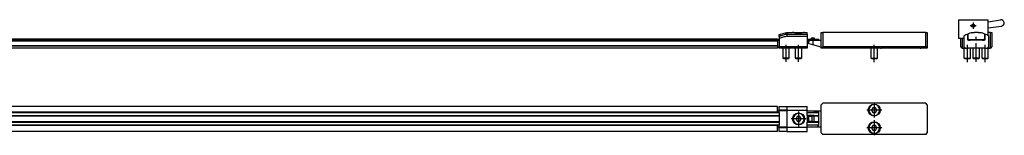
# Model space of a CAD drawing. Header units: millimetres. Extents: x -85 to 1903, y -72 to 348.
# Tile 9 of 9: x 1272 to 1903, y 176 to 251. Entities that reach past the tile are written whole.
import ezdxf

# ---------------------------------------------------------------- set-up
doc = ezdxf.new("R2010")
doc.units = ezdxf.units.MM
doc.linetypes.add('DOT_CENTER', pattern=[14, 12, -1, 0, -1])
doc.layers.add('1', color=7, linetype='Continuous')

# ---------------------------------------------------------------- blocks, each defined once
blk = doc.blocks.new('DIN7984_M4X8_TORNILLO__27', base_point=(1761.5, 225.55))
at = {"color": 7, "linetype": 'Continuous'}
for p, q in [((1761.5, 226.05), (1761.5, 232.4)), ((1765.5, 226.05), (1765.5, 232.4)), ((1761.5, 226.05), (1765.5, 226.05)), ((1762, 225.55), (1761.5, 226.05)), ((1765, 225.55), (1762, 225.55)), ((1765, 225.55), (1765.5, 226.05))]:
    blk.add_line(p, q, dxfattribs=at)
at = {"layer": '1', "color": 2, "linetype": 'DOT_CENTER'}
blk.add_line((1763.5, 223.55), (1763.5, 234.4), dxfattribs=at)
blk = doc.blocks.new('DIN7984_M4X14_TORNILLO__28', base_point=(1768.17, 225.55))
at = {"color": 7, "linetype": 'Continuous'}
for p, q in [((1768.4, 242.35), (1774.6, 242.35)), ((1769.5, 226.05), (1769.5, 232.4)), ((1773.5, 226.05), (1773.5, 232.4)), ((1769.5, 226.05), (1773.5, 226.05)), ((1770, 225.55), (1769.5, 226.05)), ((1773, 225.55), (1770, 225.55)), ((1773, 225.55), (1773.5, 226.05))]:
    blk.add_line(p, q, dxfattribs=at)
for centre, start, end in [((1768.4, 241.95), 90, 125.52718), ((1774.6, 241.95), 54.47024, 90)]:
    blk.add_arc(centre, 0.4, start, end, dxfattribs=at)
at = {"layer": '1', "color": 2, "linetype": 'DOT_CENTER'}
blk.add_line((1771.5, 223.55), (1771.5, 234.4), dxfattribs=at)
blk = doc.blocks.new('BRIDA_INFERIOR__29', base_point=(1759, 232.4))
at = {"color": 7, "linetype": 'Continuous'}
for p, q in [((1764, 241.36), (1777, 241.36)), ((1764, 241.36), (1764, 240.09)), ((1764, 240.09), (1777, 240.09)), ((1777, 241.36), (1777, 240.09)), ((1777, 240.09), (1777, 238.45)), ((1759, 239.9), (1759, 238.47)), ((1759, 238.47), (1759, 238.45)), ((1759, 238.45), (1759, 237.95)), ((1759, 237.95), (1759, 233.4)), ((1777, 238.45), (1777, 237.95)), ((1777, 237.95), (1777, 233.4)), ((1759, 233.4), (1777, 233.4)), ((1759, 232.4), (1759, 233.4)), ((1777, 232.4), (1759, 232.4)), ((1777, 233.4), (1777, 232.4))]:
    blk.add_line(p, q, dxfattribs=at)
blk.add_open_spline([(1764, 241.36), (1763.17, 241.11), (1761.5, 240.63), (1759.83, 240.15), (1759, 239.9)], degree=3, knots=[0, 0, 0, 0, 2.60317, 5.206339, 5.206339, 5.206339, 5.206339], dxfattribs=at)
blk.add_open_spline([(1764, 240.09), (1763.17, 239.82), (1761.5, 239.29), (1759.83, 238.75), (1759, 238.47)], degree=3, dxfattribs=at)
blk = doc.blocks.new('BRIDA_SUPERIOR__30', base_point=(1759, 237.95))
at = {"color": 7, "linetype": 'Continuous'}
for p, q in [((1759, 241.06), (1764, 242.4)), ((1759, 239.95), (1759, 241.06)), ((1764, 242.4), (1764, 241.39)), ((1764, 242.4), (1767.65, 242.4)), ((1764, 241.39), (1777, 241.39)), ((1775.35, 242.4), (1777, 242.4)), ((1777, 241.39), (1777, 242.4)), ((1777, 241.39), (1777, 241.36)), ((1777, 241.36), (1777, 240.09)), ((1777, 240.09), (1777, 238.45)), ((1759, 239.9), (1759, 239.95)), ((1759, 239.9), (1759, 238.47)), ((1759, 238.47), (1759, 238.45)), ((1759, 238.45), (1759, 237.95)), ((1777, 238.45), (1777, 237.95))]:
    blk.add_line(p, q, dxfattribs=at)
for points, knots in [([(1764, 241.39), (1763.17, 241.15), (1761.5, 240.67), (1759.83, 240.19), (1759, 239.95)], [0, 0, 0, 0, 2.602542, 5.205083, 5.205083, 5.205083, 5.205083]), ([(1775.35, 242.4), (1775.32, 242.39), (1775.27, 242.38), (1775.11, 242.34), (1774.91, 242.29), (1774.52, 242.21), (1773.97, 242.1), (1773.41, 242.02), (1772.94, 241.97), (1772.54, 241.93), (1772.05, 241.9), (1771.59, 241.9), (1771.16, 241.9), (1770.77, 241.91), (1770.28, 241.95), (1769.73, 242), (1769.19, 242.08), (1768.73, 242.16), (1768.37, 242.23), (1768.09, 242.29), (1767.89, 242.34), (1767.74, 242.38), (1767.68, 242.39), (1767.65, 242.4)], [0, 0, 0, 0, 0.077663, 0.184059, 0.468647, 0.712278, 1.389288, 2.124449, 2.415496, 2.818797, 3.316609, 3.891704, 4.194853, 4.597989, 5.089204, 5.657049, 6.244647, 6.724674, 7.072046, 7.326143, 7.600665, 7.693162, 7.78566, 7.78566, 7.78566, 7.78566])]:
    blk.add_open_spline(points, degree=3, knots=knots, dxfattribs=at)
blk = doc.blocks.new('SUBC_BRIDA_EXPOSED__31', base_point=(1759, 225.55))
for name, p in [('BRIDA_SUPERIOR__30', (1759, 237.95)), ('BRIDA_INFERIOR__29', (1759, 232.4)), ('DIN7984_M4X14_TORNILLO__28', (1768.17, 225.55)), ('DIN7984_M4X8_TORNILLO__27', (1761.5, 225.55))]:
    blk.add_blockref(name, p)
blk = doc.blocks.new('FLEJE_REGLA_EXPOSED_ABS_GUIADA_1__32', base_point=(658, 237.5))
at = {"color": 7, "linetype": 'Continuous'}
for p, q in [((658, 238), (659, 238)), ((658, 237.5), (659, 237.5)), ((1758, 238), (1759, 238)), ((1758, 237.5), (1759, 237.5)), ((1777, 238), (1779.15, 238)), ((1777, 237.5), (1783.5, 237.5)), ((1779.15, 238), (1781.5, 238)), ((1781.5, 238), (1783.5, 238)), ((1783.5, 238), (1784.5, 238)), ((1783.5, 237.5), (1783.5, 238)), ((1783.5, 237.5), (1784.5, 237.5)), ((1784.5, 237.5), (1784.5, 238))]:
    blk.add_line(p, q, dxfattribs=at)
blk = doc.blocks.new('PERFIL_ALTO_EXPOSED__38', base_point=(659, 232.4))
at = {"color": 7, "linetype": 'Continuous'}
for p, q in [((659, 238.4), (1758, 238.4)), ((659, 238), (659, 238.4)), ((659, 237.16), (659, 238)), ((659, 236.9), (659, 237.16)), ((1758, 237.16), (659, 237.16)), ((659, 233.9), (659, 236.9)), ((1758, 236.9), (659, 236.9)), ((659, 233.64), (659, 233.9)), ((1758, 233.9), (659, 233.9)), ((1758, 238.4), (1758, 238)), ((1758, 238), (1758, 237.16)), ((1758, 237.16), (1758, 236.9)), ((1758, 236.9), (1758, 233.9)), ((1758, 233.9), (1758, 233.64)), ((659, 232.4), (659, 233.64)), ((1758, 233.64), (659, 233.64)), ((1758, 232.4), (659, 232.4)), ((1758, 233.64), (1758, 232.4))]:
    blk.add_line(p, q, dxfattribs=at)
blk = doc.blocks.new('DIN_433_4_3_ARANDELA_INOX_1__39', base_point=(1849.5, 232.4))
at = {"color": 7, "linetype": 'Continuous'}
blk.add_line((1849.5, 232.4), (1850, 232.4), dxfattribs=at)
blk = doc.blocks.new('DIN_433_4_3_ARANDELA_INOX__40', base_point=(1824, 232.4))
at = {"color": 7, "linetype": 'Continuous'}
blk.add_line((1824, 232.4), (1824.5, 232.4), dxfattribs=at)
blk = doc.blocks.new('TIRANTE_TENSOR__41', base_point=(1778, 232.99))
at = {"color": 7, "linetype": 'Continuous'}
for p, q in [((1778.5, 237.35), (1778, 236.85)), ((1778, 235.13), (1778, 236.85)), ((1780.5, 234.46), (1778, 235.13)), ((1778.65, 237.5), (1778.5, 237.35)), ((1778.5, 237.35), (1780.5, 237.35)), ((1780, 238.85), (1779.15, 238)), ((1780, 238.85), (1781.5, 238.85)), ((1780.5, 237.35), (1781.5, 237.35)), ((1780.5, 237.35), (1780.5, 234.46)), ((1786, 232.99), (1780.5, 234.46)), ((1781.5, 238.85), (1781.5, 238)), ((1781.5, 237.5), (1781.5, 237.35)), ((1781.5, 237.35), (1786, 237.35)), ((1786, 237.35), (1786, 238.25))]:
    blk.add_line(p, q, dxfattribs=at)
blk = doc.blocks.new('DIN912_M4X45_TORNILLO__42', base_point=(1854, 233.3))
at = {"color": 7, "linetype": 'Continuous'}
for p, q in [((1854, 239.5), (1854, 236.5)), ((1854, 236.5), (1854, 234.95)), ((1854, 234.95), (1854, 233.3))]:
    blk.add_line(p, q, dxfattribs=at)
blk = doc.blocks.new('CARCASA_TENSOR__43', base_point=(1786, 232.4))
at = {"color": 7, "linetype": 'Continuous'}
for p, q in [((1786, 242.4), (1787, 242.4)), ((1786, 238.25), (1786, 242.4)), ((1787, 242.4), (1787, 233.4)), ((1853, 242.4), (1787, 242.4)), ((1853, 233.4), (1853, 242.4)), ((1853, 242.4), (1854, 242.4)), ((1854, 242.4), (1854, 239.5)), ((1786, 237.35), (1786, 238.25)), ((1786, 232.4), (1786, 237.35)), ((1854, 239.5), (1854, 236.5)), ((1854, 236.5), (1854, 234.95)), ((1854, 234.95), (1854, 233.3)), ((1787, 233.4), (1786, 232.4)), ((1824, 232.4), (1786, 232.4)), ((1787, 233.4), (1853, 233.4)), ((1824, 232.4), (1824.5, 232.4)), ((1849.5, 232.4), (1824.5, 232.4)), ((1849.5, 232.4), (1850, 232.4)), ((1854, 232.4), (1850, 232.4)), ((1853, 233.4), (1854, 232.4)), ((1854, 233.3), (1854, 232.4))]:
    blk.add_line(p, q, dxfattribs=at)
blk = doc.blocks.new('DIN7984_M4X14_TORNILLO_1_1__44', base_point=(1818, 225.4))
at = {"color": 7, "linetype": 'Continuous'}
for p, q in [((1818, 225.9), (1818, 232.4)), ((1822, 225.9), (1822, 232.4)), ((1818, 225.9), (1822, 225.9)), ((1818.5, 225.4), (1818, 225.9)), ((1821.5, 225.4), (1818.5, 225.4)), ((1821.5, 225.4), (1822, 225.9))]:
    blk.add_line(p, q, dxfattribs=at)
at = {"layer": '1', "color": 2, "linetype": 'DOT_CENTER'}
blk.add_line((1820, 223.4), (1820, 234.4), dxfattribs=at)
blk = doc.blocks.new('SUBCONJUNTO_TENSOR_REGLA_EXPOSED_TENSADA__45', base_point=(1778, 225.4))
for name, p in [('CARCASA_TENSOR__43', (1786, 232.4)), ('TIRANTE_TENSOR__41', (1778, 232.99)), ('DIN7984_M4X14_TORNILLO_1_1__44', (1818, 225.4)), ('DIN912_M4X45_TORNILLO__42', (1854, 233.3)), ('DIN_433_4_3_ARANDELA_INOX__40', (1824, 232.4)), ('DIN_433_4_3_ARANDELA_INOX_1__39', (1849.5, 232.4))]:
    blk.add_blockref(name, p)
blk = doc.blocks.new('EXT_EXTA-1040__47', base_point=(640, 225.4))
for name, p in [('SUBC_BRIDA_EXPOSED__31', (1759, 225.55)), ('SUBCONJUNTO_TENSOR_REGLA_EXPOSED_TENSADA__45', (1778, 225.4)), ('FLEJE_REGLA_EXPOSED_ABS_GUIADA_1__32', (658, 237.5)), ('PERFIL_ALTO_EXPOSED__38', (659, 232.4))]:
    blk.add_blockref(name, p)
blk = doc.blocks.new('Alzado3', base_point=(797, 238))
blk.add_blockref('EXT_EXTA-1040__47', (640, 225.4))
blk = doc.blocks.new('FLEJE_REGLA_EXPOSED_ABS_GUIADA_1__48', base_point=(1880.5, 237.5))
at = {"color": 7, "linetype": 'Continuous'}
for p, q in [((1880.5, 237.5), (1880.5, 238)), ((1880.5, 238), (1880.55, 238)), ((1880.5, 237.5), (1881.5, 237.5)), ((1881.5, 237.5), (1881.5, 237.95)), ((1889.5, 237.5), (1881.5, 237.5)), ((1889.5, 237.95), (1889.5, 237.5)), ((1889.5, 237.5), (1890.5, 237.5)), ((1890.45, 238), (1890.5, 238)), ((1890.5, 238), (1890.5, 237.5))]:
    blk.add_line(p, q, dxfattribs=at)
blk = doc.blocks.new('CABEZA_REGLA_EXPOSED__49', base_point=(1874, 238.6))
at = {"color": 7, "linetype": 'Continuous'}
for p, q in [((1874, 250.6), (1874, 238.6)), ((1874, 250.6), (1893, 250.6)), ((1893, 240.39), (1893, 250.6)), ((1893, 249.32), (1901.04, 250.5)), ((1893, 245.27), (1901.62, 246.54)), ((1877.5, 238.6), (1874, 238.6)), ((1880, 238.6), (1880.1, 238.6)), ((1890.9, 238.6), (1891, 238.6))]:
    blk.add_line(p, q, dxfattribs=at)
for radius in [1, 0.8]:
    blk.add_circle((1883.5, 246.7), radius, dxfattribs=at)
blk.add_arc((1901.33, 248.52), 2, 278.35426, 98.35426, dxfattribs=at)
at = {"layer": '1', "color": 2, "linetype": 'DOT_CENTER'}
for p, q in [((1885.5, 246.7), (1881.5, 246.7)), ((1883.5, 248.7), (1883.5, 244.7))]:
    blk.add_line(p, q, dxfattribs=at)
blk = doc.blocks.new('DIN7984_M4X14_TORNILLO_1__50', base_point=(1877.8, 225.4))
at = {"color": 7, "linetype": 'Continuous'}
for p, q in [((1877.8, 225.9), (1877.8, 232.4)), ((1881.8, 225.9), (1881.8, 232.4)), ((1877.8, 225.9), (1881.8, 225.9)), ((1878.3, 225.4), (1877.8, 225.9)), ((1881.3, 225.4), (1878.3, 225.4)), ((1881.3, 225.4), (1881.8, 225.9))]:
    blk.add_line(p, q, dxfattribs=at)
at = {"layer": '1', "color": 2, "linetype": 'DOT_CENTER'}
blk.add_line((1879.8, 223.4), (1879.8, 234.4), dxfattribs=at)
blk = doc.blocks.new('CARCASA_TENSOR__51', base_point=(1875.5, 232.4))
at = {"color": 7, "linetype": 'Continuous'}
for p, q in [((1894.5, 242.4), (1893, 242.4)), ((1894.5, 232.4), (1894.5, 242.4)), ((1894.5, 242.4), (1895.5, 242.4)), ((1895.5, 242.4), (1895.5, 233.4)), ((1875.5, 233.4), (1875.5, 238.6)), ((1876.5, 238.6), (1876.5, 232.4)), ((1876.5, 232.4), (1875.5, 233.4)), ((1876.5, 232.4), (1878, 232.4)), ((1878, 232.4), (1878.5, 232.4)), ((1878.5, 232.4), (1880.25, 232.4)), ((1882.25, 232.4), (1880.25, 232.4)), ((1885.5, 232.4), (1882.25, 232.4)), ((1888.75, 232.4), (1885.5, 232.4)), ((1890.75, 232.4), (1888.75, 232.4)), ((1890.75, 232.4), (1892.5, 232.4)), ((1892.5, 232.4), (1893, 232.4)), ((1893, 232.4), (1894.5, 232.4)), ((1895.5, 233.4), (1894.5, 232.4))]:
    blk.add_line(p, q, dxfattribs=at)
blk = doc.blocks.new('DIN7984_M4X14_TORNILLO_1_1__52', base_point=(1889.2, 225.4))
at = {"color": 7, "linetype": 'Continuous'}
for p, q in [((1889.2, 225.9), (1889.2, 232.4)), ((1893.2, 225.9), (1893.2, 232.4)), ((1889.7, 225.4), (1889.2, 225.9)), ((1889.2, 225.9), (1893.2, 225.9)), ((1892.7, 225.4), (1889.7, 225.4)), ((1892.7, 225.4), (1893.2, 225.9))]:
    blk.add_line(p, q, dxfattribs=at)
at = {"layer": '1', "color": 2, "linetype": 'DOT_CENTER'}
blk.add_line((1891.2, 223.4), (1891.2, 234.4), dxfattribs=at)
blk = doc.blocks.new('TIRANTE_TENSOR__53', base_point=(1880.4, 237.45))
at = {"color": 7, "linetype": 'Continuous'}
for p, q in [((1880.4, 237.85), (1880.4, 237.45)), ((1890.6, 237.45), (1890.6, 237.85))]:
    blk.add_line(p, q, dxfattribs=at)
blk = doc.blocks.new('SUBCONJUNTO_TENSOR_REGLA_EXPOSED_TENSADA__54', base_point=(1875.5, 225.4))
for name, p in [('CARCASA_TENSOR__51', (1875.5, 232.4)), ('DIN7984_M4X14_TORNILLO_1__50', (1877.8, 225.4)), ('TIRANTE_TENSOR__53', (1880.4, 237.45)), ('DIN7984_M4X14_TORNILLO_1_1__52', (1889.2, 225.4))]:
    blk.add_blockref(name, p)
blk = doc.blocks.new('PERFIL_ALTO_EXPOSED__55', base_point=(1877.5, 232.4))
at = {"color": 7, "linetype": 'Continuous'}
for p, q in [((1877.5, 237.9), (1877.5, 237.16)), ((1880.15, 238.4), (1880.05, 238.4)), ((1880.4, 237.85), (1880.4, 237.45)), ((1882.2, 237.45), (1881.9, 237.45)), ((1889.1, 237.45), (1888.8, 237.45)), ((1890.6, 237.45), (1890.6, 237.85)), ((1890.95, 238.4), (1890.85, 238.4)), ((1893.5, 237.16), (1893.5, 237.9)), ((1877.5, 233.64), (1877.5, 233.4)), ((1877.5, 233.4), (1877.5, 232.9)), ((1878, 232.4), (1878.5, 232.4)), ((1878.5, 232.4), (1880.25, 232.4)), ((1882.25, 232.4), (1880.25, 232.4)), ((1885.5, 232.4), (1882.25, 232.4)), ((1888.75, 232.4), (1885.5, 232.4)), ((1890.75, 232.4), (1888.75, 232.4)), ((1890.75, 232.4), (1892.5, 232.4)), ((1892.5, 232.4), (1893, 232.4)), ((1893.5, 233.4), (1893.5, 233.64)), ((1893.5, 232.9), (1893.5, 233.4))]:
    blk.add_line(p, q, dxfattribs=at)
for centre, radius, start, end in [((1880.05, 238.15), 0.25, 90, 100.71461), ((1880.55, 237.85), 0.15, 109.47122, 180), ((1890.45, 237.85), 0.15, 0, 70.52878), ((1890.95, 238.15), 0.25, 79.28539, 90), ((1878, 232.9), 0.5, 180, 270), ((1893, 232.9), 0.5, 270, 0)]:
    blk.add_arc(centre, radius, start, end, dxfattribs=at)
blk = doc.blocks.new('DIN7984_M4X14_TORNILLO__56', base_point=(1882, 225.55))
at = {"color": 7, "linetype": 'Continuous'}
for p, q in [((1882.4, 242.35), (1884.28, 242.35)), ((1886.72, 242.35), (1888.6, 242.35)), ((1883.5, 237.45), (1883.5, 237.5)), ((1887.5, 237.45), (1887.5, 237.5)), ((1883.5, 226.05), (1883.5, 232.4)), ((1887.5, 226.05), (1887.5, 232.4)), ((1883.5, 226.05), (1885.5, 226.05)), ((1884, 225.55), (1883.5, 226.05)), ((1885.5, 225.55), (1884, 225.55)), ((1885.5, 226.05), (1887.5, 226.05)), ((1887, 225.55), (1885.5, 225.55)), ((1887, 225.55), (1887.5, 226.05))]:
    blk.add_line(p, q, dxfattribs=at)
for centre, start, end in [((1882.4, 241.95), 90, 174.78617), ((1888.6, 241.95), 5.21383, 90)]:
    blk.add_arc(centre, 0.4, start, end, dxfattribs=at)
at = {"layer": '1', "color": 2, "linetype": 'DOT_CENTER'}
blk.add_line((1885.5, 223.55), (1885.5, 239.5), dxfattribs=at)
blk = doc.blocks.new('DIN7984_M4X8_TORNILLO__57', base_point=(1883.5, 225.55))
at = {"color": 7, "linetype": 'Continuous'}
for p, q in [((1883.5, 226.05), (1883.5, 232.4)), ((1887.5, 226.05), (1887.5, 232.4)), ((1883.5, 226.05), (1885.5, 226.05)), ((1884, 225.55), (1883.5, 226.05)), ((1885.5, 225.55), (1884, 225.55)), ((1885.5, 226.05), (1887.5, 226.05)), ((1887, 225.55), (1885.5, 225.55)), ((1887, 225.55), (1887.5, 226.05))]:
    blk.add_line(p, q, dxfattribs=at)
blk = doc.blocks.new('BRIDA_SUPERIOR__58', base_point=(1880.1, 237.95))
at = {"color": 7, "linetype": 'Continuous'}
for p, q in [((1880.1, 241.39), (1880.1, 239.95)), ((1890.9, 239.95), (1890.9, 241.39)), ((1880.1, 239.95), (1880.1, 238.45)), ((1880.1, 238.45), (1880.55, 238)), ((1880.55, 238), (1880.6, 237.95)), ((1880.6, 237.95), (1887.5, 237.95)), ((1887.5, 237.95), (1890.4, 237.95)), ((1890.4, 237.95), (1890.45, 238)), ((1890.45, 238), (1890.9, 238.45)), ((1890.9, 238.45), (1890.9, 239.95))]:
    blk.add_line(p, q, dxfattribs=at)
blk.add_arc((1885.5, 227.4), 15, 68.8998, 111.1002, dxfattribs=at)
blk = doc.blocks.new('BRIDA_INFERIOR__59', base_point=(1877.5, 232.4))
at = {"color": 7, "linetype": 'Continuous'}
for p, q in [((1877.5, 240.09), (1877.5, 238.47)), ((1880, 239.9), (1880, 241.36)), ((1891, 241.36), (1891, 240.35)), ((1891, 240.35), (1891, 239.9)), ((1893.5, 238.47), (1893.5, 240.09)), ((1877.5, 238.47), (1877.5, 237.9)), ((1877.5, 237.9), (1877.5, 237.16)), ((1877.5, 237.16), (1877.5, 233.64)), ((1880, 237.45), (1880, 239.9)), ((1881.9, 237.45), (1880, 237.45)), ((1882.2, 237.45), (1881.9, 237.45)), ((1883.5, 237.45), (1882.2, 237.45)), ((1887.5, 237.45), (1883.5, 237.45)), ((1888.8, 237.45), (1887.5, 237.45)), ((1889.1, 237.45), (1888.8, 237.45)), ((1891, 237.45), (1889.1, 237.45)), ((1891, 239.9), (1891, 237.45)), ((1893.5, 237.9), (1893.5, 238.47)), ((1893.5, 237.16), (1893.5, 237.9)), ((1893.5, 233.64), (1893.5, 237.16)), ((1877.5, 233.64), (1877.5, 233.4)), ((1877.5, 233.4), (1878.5, 232.4)), ((1878.5, 232.4), (1880.25, 232.4)), ((1882.25, 232.4), (1880.25, 232.4)), ((1885.5, 232.4), (1882.25, 232.4)), ((1888.75, 232.4), (1885.5, 232.4)), ((1890.75, 232.4), (1888.75, 232.4)), ((1890.75, 232.4), (1892.5, 232.4)), ((1892.5, 232.4), (1893.5, 233.4)), ((1893.5, 233.4), (1893.5, 233.64))]:
    blk.add_line(p, q, dxfattribs=at)
for start, end in [(111.51019, 122.23095), (57.76905, 68.48981)]:
    blk.add_arc((1885.5, 227.4), 15, start, end, dxfattribs=at)
blk = doc.blocks.new('SUBC_BRIDA_EXPOSED__60', base_point=(1877.5, 225.55))
for name, p in [('BRIDA_INFERIOR__59', (1877.5, 232.4)), ('BRIDA_SUPERIOR__58', (1880.1, 237.95)), ('DIN7984_M4X14_TORNILLO__56', (1882, 225.55)), ('DIN7984_M4X8_TORNILLO__57', (1883.5, 225.55))]:
    blk.add_blockref(name, p)
blk = doc.blocks.new('DIN7984_M4X8_TORNILLO__61', base_point=(1883.5, 225.55))
at = {"color": 7, "linetype": 'Continuous'}
for p, q in [((1883.5, 226.05), (1883.5, 232.4)), ((1887.5, 226.05), (1887.5, 232.4)), ((1883.5, 226.05), (1885.5, 226.05)), ((1884, 225.55), (1883.5, 226.05)), ((1885.5, 225.55), (1884, 225.55)), ((1885.5, 226.05), (1887.5, 226.05)), ((1887, 225.55), (1885.5, 225.55)), ((1887, 225.55), (1887.5, 226.05))]:
    blk.add_line(p, q, dxfattribs=at)
blk = doc.blocks.new('DIN7984_M4X14_TORNILLO__62', base_point=(1882, 225.55))
at = {"color": 7, "linetype": 'Continuous'}
for p, q in [((1882.4, 242.35), (1884.28, 242.35)), ((1886.72, 242.35), (1888.6, 242.35)), ((1883.5, 237.45), (1883.5, 237.5)), ((1887.5, 237.45), (1887.5, 237.5)), ((1883.5, 226.05), (1883.5, 232.4)), ((1887.5, 226.05), (1887.5, 232.4)), ((1883.5, 226.05), (1885.5, 226.05)), ((1884, 225.55), (1883.5, 226.05)), ((1885.5, 225.55), (1884, 225.55)), ((1885.5, 226.05), (1887.5, 226.05)), ((1887, 225.55), (1885.5, 225.55)), ((1887, 225.55), (1887.5, 226.05))]:
    blk.add_line(p, q, dxfattribs=at)
for centre, start, end in [((1882.4, 241.95), 90, 174.78617), ((1888.6, 241.95), 5.21383, 90)]:
    blk.add_arc(centre, 0.4, start, end, dxfattribs=at)
blk = doc.blocks.new('BRIDA_SUPERIOR__63', base_point=(1880.1, 237.95))
at = {"color": 7, "linetype": 'Continuous'}
for p, q in [((1880.1, 241.39), (1880.1, 239.95)), ((1890.9, 239.95), (1890.9, 241.39)), ((1880.1, 239.95), (1880.1, 238.45)), ((1880.1, 238.45), (1880.55, 238)), ((1880.55, 238), (1880.6, 237.95)), ((1880.6, 237.95), (1887.5, 237.95)), ((1887.5, 237.95), (1890.4, 237.95)), ((1890.4, 237.95), (1890.45, 238)), ((1890.45, 238), (1890.9, 238.45)), ((1890.9, 238.45), (1890.9, 239.95))]:
    blk.add_line(p, q, dxfattribs=at)
blk.add_arc((1885.5, 227.4), 15, 68.8998, 111.1002, dxfattribs=at)
blk = doc.blocks.new('BRIDA_INFERIOR__64', base_point=(1877.5, 232.4))
at = {"color": 7, "linetype": 'Continuous'}
for p, q in [((1877.5, 240.09), (1877.5, 238.47)), ((1880, 239.9), (1880, 241.36)), ((1891, 241.36), (1891, 240.35)), ((1891, 240.35), (1891, 239.9)), ((1893.5, 238.47), (1893.5, 240.09)), ((1877.5, 238.47), (1877.5, 237.9)), ((1877.5, 237.9), (1877.5, 237.16)), ((1877.5, 237.16), (1877.5, 233.64)), ((1880, 237.45), (1880, 239.9)), ((1881.9, 237.45), (1880, 237.45)), ((1882.2, 237.45), (1881.9, 237.45)), ((1883.5, 237.45), (1882.2, 237.45)), ((1887.5, 237.45), (1883.5, 237.45)), ((1888.8, 237.45), (1887.5, 237.45)), ((1889.1, 237.45), (1888.8, 237.45)), ((1891, 237.45), (1889.1, 237.45)), ((1891, 239.9), (1891, 237.45)), ((1893.5, 237.9), (1893.5, 238.47)), ((1893.5, 237.16), (1893.5, 237.9)), ((1893.5, 233.64), (1893.5, 237.16)), ((1877.5, 233.64), (1877.5, 233.4)), ((1877.5, 233.4), (1878.5, 232.4)), ((1878.5, 232.4), (1880.25, 232.4)), ((1882.25, 232.4), (1880.25, 232.4)), ((1885.5, 232.4), (1882.25, 232.4)), ((1888.75, 232.4), (1885.5, 232.4)), ((1890.75, 232.4), (1888.75, 232.4)), ((1890.75, 232.4), (1892.5, 232.4)), ((1892.5, 232.4), (1893.5, 233.4)), ((1893.5, 233.4), (1893.5, 233.64))]:
    blk.add_line(p, q, dxfattribs=at)
for start, end in [(111.51019, 122.23095), (57.76905, 68.48981)]:
    blk.add_arc((1885.5, 227.4), 15, start, end, dxfattribs=at)
blk = doc.blocks.new('SUBC_BRIDA_EXPOSED_1__65', base_point=(1877.5, 225.55))
for name, p in [('BRIDA_INFERIOR__64', (1877.5, 232.4)), ('BRIDA_SUPERIOR__63', (1880.1, 237.95)), ('DIN7984_M4X14_TORNILLO__62', (1882, 225.55)), ('DIN7984_M4X8_TORNILLO__61', (1883.5, 225.55))]:
    blk.add_blockref(name, p)
blk = doc.blocks.new('EXT_EXTA-1040__66', base_point=(1874, 225.4))
for name, p in [('CABEZA_REGLA_EXPOSED__49', (1874, 238.6)), ('SUBCONJUNTO_TENSOR_REGLA_EXPOSED_TENSADA__54', (1875.5, 225.4)), ('SUBC_BRIDA_EXPOSED__60', (1877.5, 225.55)), ('SUBC_BRIDA_EXPOSED_1__65', (1877.5, 225.55)), ('PERFIL_ALTO_EXPOSED__55', (1877.5, 232.4)), ('FLEJE_REGLA_EXPOSED_ABS_GUIADA_1__48', (1880.5, 237.5))]:
    blk.add_blockref(name, p)
blk = doc.blocks.new('Izquierda2', base_point=(1888.65, 238))
blk.add_blockref('EXT_EXTA-1040__66', (1874, 225.4))
blk = doc.blocks.new('DIN7984_M4X14_TORNILLO__88', base_point=(1768, 183.4))
at = {"color": 7, "linetype": 'Continuous'}
for p, q in [((1770.65, 188.4), (1769.84, 186.9)), ((1769.84, 186.9), (1770.65, 185.4)), ((1772.35, 188.4), (1770.65, 188.4)), ((1770.65, 185.4), (1772.35, 185.4)), ((1773.16, 186.9), (1772.35, 188.4)), ((1772.35, 185.4), (1773.16, 186.9))]:
    blk.add_line(p, q, dxfattribs=at)
for start, end in [(0, 180), (180, 0)]:
    blk.add_arc((1771.5, 186.9), 3.5, start, end, dxfattribs=at)
blk = doc.blocks.new('BRIDA_INFERIOR__89', base_point=(1759, 178.9))
at = {"color": 7, "linetype": 'Continuous'}
for p, q in [((1759, 192.4), (1759, 194.9)), ((1759, 194.9), (1764, 194.9)), ((1759, 192.4), (1759, 192.3)), ((1764, 192.4), (1759, 192.4)), ((1759, 192.3), (1759, 191.9)), ((1759, 190.9), (1759, 191.9)), ((1759, 190.9), (1759, 188.9)), ((1764, 194.9), (1777, 194.9)), ((1764, 194.9), (1764, 192.4)), ((1764, 192.4), (1777, 192.4)), ((1777, 192.4), (1777, 194.9)), ((1777, 192.4), (1777, 192.3)), ((1777, 192.3), (1777, 191.9)), ((1777, 190.9), (1777, 191.9)), ((1777, 189.1), (1777, 190.9)), ((1759, 188.85), (1759, 188.9)), ((1759, 188.85), (1759, 184.95)), ((1759, 184.9), (1759, 184.95)), ((1759, 184.9), (1759, 182.9)), ((1777, 189.1), (1777, 184.7)), ((1777, 182.9), (1777, 184.7)), ((1759, 181.9), (1759, 182.9)), ((1759, 181.9), (1759, 181.5)), ((1759, 181.5), (1759, 181.4)), ((1759, 178.9), (1759, 181.4)), ((1759, 181.4), (1764, 181.4)), ((1764, 178.9), (1759, 178.9)), ((1777, 181.4), (1764, 181.4)), ((1764, 181.4), (1764, 178.9)), ((1764, 178.9), (1777, 178.9)), ((1777, 181.9), (1777, 182.9)), ((1777, 181.9), (1777, 181.5)), ((1777, 181.5), (1777, 181.4)), ((1777, 178.9), (1777, 181.4))]:
    blk.add_line(p, q, dxfattribs=at)
blk = doc.blocks.new('BRIDA_SUPERIOR__90', base_point=(1759, 181.5))
at = {"color": 7, "linetype": 'Continuous'}
for p, q in [((1759, 192.3), (1764, 192.3)), ((1759, 192.3), (1759, 191.9)), ((1759, 190.9), (1759, 191.9)), ((1759, 190.9), (1759, 188.9)), ((1777, 192.3), (1764, 192.3)), ((1764, 192.3), (1764, 181.5)), ((1777, 192.3), (1777, 191.9)), ((1777, 190.9), (1777, 191.9)), ((1777, 189.1), (1777, 190.9)), ((1759, 188.85), (1759, 188.9)), ((1759, 188.85), (1759, 184.95)), ((1759, 184.9), (1759, 184.95)), ((1759, 184.9), (1759, 182.9)), ((1777, 189.1), (1777, 184.7)), ((1777, 182.9), (1777, 184.7)), ((1759, 181.9), (1759, 182.9)), ((1759, 181.9), (1759, 181.5)), ((1764, 181.5), (1759, 181.5)), ((1764, 181.5), (1777, 181.5)), ((1777, 181.9), (1777, 182.9)), ((1777, 181.9), (1777, 181.5))]:
    blk.add_line(p, q, dxfattribs=at)
blk.add_circle((1771.5, 186.9), 3.85, dxfattribs=at)
at = {"layer": '1', "color": 2, "linetype": 'DOT_CENTER'}
for p, q in [((1771.5, 191.75), (1771.5, 182.05)), ((1776.35, 186.9), (1766.65, 186.9))]:
    blk.add_line(p, q, dxfattribs=at)
blk = doc.blocks.new('SUBC_BRIDA_EXPOSED__91', base_point=(1759, 178.9))
for name, p in [('BRIDA_INFERIOR__89', (1759, 178.9)), ('BRIDA_SUPERIOR__90', (1759, 181.5)), ('DIN7984_M4X14_TORNILLO__88', (1768, 183.4))]:
    blk.add_blockref(name, p)
blk = doc.blocks.new('DIN912_M4X45_TORNILLO__96', base_point=(1854, 183.8))
at = {"color": 7, "linetype": 'Continuous'}
for p, q in [((1854, 190), (1854, 189.99)), ((1854, 189.99), (1854, 187.84)), ((1854, 187.84), (1854, 186.14)), ((1854, 186.14), (1854, 183.8))]:
    blk.add_line(p, q, dxfattribs=at)
blk = doc.blocks.new('DIN7984_M4X14_TORNILLO_1__97', base_point=(1816.5, 189.1))
at = {"color": 7, "linetype": 'Continuous'}
for p, q in [((1819.15, 194.1), (1818.34, 192.6)), ((1818.34, 192.6), (1819.15, 191.1)), ((1820.85, 194.1), (1819.15, 194.1)), ((1819.15, 191.1), (1820.85, 191.1)), ((1821.66, 192.6), (1820.85, 194.1)), ((1820.85, 191.1), (1821.66, 192.6))]:
    blk.add_line(p, q, dxfattribs=at)
for start, end in [(0, 180), (180, 0)]:
    blk.add_arc((1820, 192.6), 3.5, start, end, dxfattribs=at)
blk = doc.blocks.new('DIN7984_M4X14_TORNILLO_1_1__98', base_point=(1816.5, 177.7))
at = {"color": 7, "linetype": 'Continuous'}
for p, q in [((1819.15, 182.7), (1818.34, 181.2)), ((1818.34, 181.2), (1819.15, 179.7)), ((1820.85, 182.7), (1819.15, 182.7)), ((1819.15, 179.7), (1820.85, 179.7)), ((1821.66, 181.2), (1820.85, 182.7)), ((1820.85, 179.7), (1821.66, 181.2))]:
    blk.add_line(p, q, dxfattribs=at)
for start, end in [(0, 180), (180, 0)]:
    blk.add_arc((1820, 181.2), 3.5, start, end, dxfattribs=at)
blk = doc.blocks.new('CARCASA_TENSOR__99', base_point=(1786, 176.9))
at = {"color": 7, "linetype": 'Continuous'}
for p, q in [((1787, 196.9), (1786, 195.9)), ((1786, 192), (1786, 195.9)), ((1853, 196.9), (1787, 196.9)), ((1854, 195.9), (1853, 196.9)), ((1854, 195.9), (1854, 190)), ((1786, 181.8), (1786, 192)), ((1854, 190), (1854, 189.99)), ((1854, 189.99), (1854, 187.84)), ((1854, 187.84), (1854, 186.14)), ((1854, 186.14), (1854, 183.8)), ((1854, 183.8), (1854, 177.9)), ((1786, 177.9), (1786, 181.8)), ((1786, 177.9), (1787, 176.9)), ((1853, 176.9), (1787, 176.9)), ((1853, 176.9), (1854, 177.9))]:
    blk.add_line(p, q, dxfattribs=at)
for centre in [(1820, 192.6), (1820, 181.2)]:
    blk.add_circle(centre, 3.85, dxfattribs=at)
at = {"layer": '1', "color": 2, "linetype": 'DOT_CENTER'}
for p, q in [((1820, 197.45), (1820, 187.75)), ((1824.85, 192.6), (1815.15, 192.6)), ((1820, 186.05), (1820, 176.35)), ((1824.85, 181.2), (1815.15, 181.2))]:
    blk.add_line(p, q, dxfattribs=at)
blk = doc.blocks.new('TIRANTE_TENSOR__100', base_point=(1778, 181.8))
at = {"color": 7, "linetype": 'Continuous'}
for p, q in [((1780.5, 192), (1780.4, 191.9)), ((1780.5, 192), (1786, 192)), ((1786, 181.8), (1786, 192)), ((1778, 184.7), (1778, 189.1)), ((1778.5, 189.1), (1778.5, 188.65)), ((1778.5, 188.65), (1780, 188.65)), ((1778.5, 185.15), (1778.5, 184.7)), ((1780, 185.15), (1778.5, 185.15)), ((1781.5, 188.65), (1780, 188.65)), ((1780, 188.65), (1780, 185.15)), ((1780, 185.15), (1781.5, 185.15)), ((1781.5, 185.15), (1781.5, 188.65)), ((1780.4, 181.9), (1780.5, 181.8)), ((1780.5, 181.8), (1786, 181.8))]:
    blk.add_line(p, q, dxfattribs=at)
blk = doc.blocks.new('SUBCONJUNTO_TENSOR_REGLA_EXPOSED_TENSADA__101', base_point=(1778, 176.9))
for name, p in [('CARCASA_TENSOR__99', (1786, 176.9)), ('DIN7984_M4X14_TORNILLO_1__97', (1816.5, 189.1)), ('TIRANTE_TENSOR__100', (1778, 181.8)), ('DIN912_M4X45_TORNILLO__96', (1854, 183.8)), ('DIN7984_M4X14_TORNILLO_1_1__98', (1816.5, 177.7))]:
    blk.add_blockref(name, p)
blk = doc.blocks.new('FLEJE_REGLA_EXPOSED_ABS_GUIADA_1__102', base_point=(658, 181.9))
at = {"color": 7, "linetype": 'Continuous'}
for p, q in [((659, 191.9), (658, 191.9)), ((658, 190.9), (665, 190.9)), ((718.5, 190.9), (732.34, 190.9)), ((731.51, 191.05), (731.51, 191.2)), ((733.51, 191.05), (731.51, 191.05)), ((732.34, 190.9), (1759, 190.9)), ((733.51, 191.2), (733.51, 191.05)), ((781.51, 191.2), (781.51, 191.05)), ((781.51, 191.05), (783.51, 191.05)), ((783.51, 191.05), (783.51, 191.2)), ((831.51, 191.2), (831.51, 191.05)), ((831.51, 191.05), (833.51, 191.05)), ((833.51, 191.05), (833.51, 191.2)), ((1759, 191.9), (1758, 191.9)), ((1783.5, 191.9), (1777, 191.9)), ((1777, 190.9), (1784.5, 190.9)), ((1783.51, 191.75), (1781.51, 191.75)), ((1781.51, 191.75), (1781.51, 191.05)), ((1781.51, 191.05), (1783.51, 191.05)), ((1784.5, 190.9), (1783.5, 191.9)), ((1783.51, 191.05), (1783.51, 191.75)), ((1784.5, 188.9), (1784.5, 190.9)), ((663.5, 189.1), (658, 189.1)), ((658, 184.7), (663.5, 184.7)), ((663.5, 188.9), (663.5, 189.1)), ((665, 188.9), (663.5, 188.9)), ((663.5, 188.9), (663.5, 188.85)), ((663.5, 188.85), (665, 188.85)), ((663.5, 184.95), (663.5, 188.85)), ((665, 184.95), (663.5, 184.95)), ((663.5, 184.95), (663.5, 184.9)), ((663.5, 184.9), (665, 184.9)), ((663.5, 184.7), (663.5, 184.9)), ((713.5, 184.9), (739.31, 184.9)), ((739.23, 184.95), (713.55, 184.95)), ((1759, 188.9), (740.37, 188.9)), ((740.47, 188.85), (1759, 188.85)), ((1759, 184.95), (745.31, 184.95)), ((745.35, 184.9), (1759, 184.9)), ((1781.5, 189.1), (1777, 189.1)), ((1777, 184.7), (1781.5, 184.7)), ((1781.5, 188.9), (1781.5, 189.1)), ((1781.5, 188.9), (1781.5, 188.85)), ((1784.5, 188.9), (1781.5, 188.9)), ((1781.5, 188.65), (1781.5, 188.85)), ((1781.5, 188.85), (1784.5, 188.85)), ((1781.5, 185.15), (1781.5, 188.65)), ((1781.5, 184.95), (1781.5, 185.15)), ((1781.5, 184.95), (1781.5, 184.9)), ((1784.5, 184.95), (1781.5, 184.95)), ((1781.5, 184.7), (1781.5, 184.9)), ((1781.5, 184.9), (1784.5, 184.9)), ((1784.5, 188.9), (1784.5, 188.85)), ((1784.5, 184.95), (1784.5, 188.85)), ((1784.5, 184.95), (1784.5, 184.9)), ((1784.5, 182.9), (1784.5, 184.9)), ((665, 182.9), (658, 182.9)), ((658, 181.9), (659, 181.9)), ((741.77, 182.9), (711, 182.9)), ((1759, 182.9), (746.81, 182.9)), ((1758, 181.9), (1759, 181.9)), ((1784.5, 182.9), (1777, 182.9)), ((1777, 181.9), (1783.5, 181.9)), ((1783.5, 181.9), (1784.5, 182.9))]:
    blk.add_line(p, q, dxfattribs=at)
blk = doc.blocks.new('PERFIL_ALTO_EXPOSED__103', base_point=(659, 178.9))
at = {"color": 7, "linetype": 'Continuous'}
for p, q in [((665, 194.9), (659, 194.9)), ((659, 191.2), (659, 194.9)), ((665, 191.2), (659, 191.2)), ((1758, 194.9), (711, 194.9)), ((1758, 191.2), (718.5, 191.2)), ((1758, 191.2), (1758, 194.9)), ((659, 187), (659, 189.1)), ((663.5, 187), (659, 187)), ((659, 186.9), (659, 187)), ((663.5, 186.9), (659, 186.9)), ((659, 186.8), (659, 186.9)), ((659, 184.7), (659, 186.8)), ((663.5, 186.8), (659, 186.8)), ((732.34, 186.9), (718.5, 186.9)), ((659, 178.9), (659, 182.6)), ((665, 182.6), (659, 182.6)), ((744.39, 178.9), (659, 178.9)), ((742.05, 182.6), (711, 182.6)), ((1758, 182.6), (746.99, 182.6)), ((1758, 178.9), (748.95, 178.9)), ((1758, 178.9), (1758, 182.6))]:
    blk.add_line(p, q, dxfattribs=at)
blk = doc.blocks.new('EXT_EXTA-1040__105', base_point=(640, 169.07))
for name, p in [('SUBCONJUNTO_TENSOR_REGLA_EXPOSED_TENSADA__101', (1778, 176.9)), ('FLEJE_REGLA_EXPOSED_ABS_GUIADA_1__102', (658, 181.9)), ('PERFIL_ALTO_EXPOSED__103', (659, 178.9)), ('SUBC_BRIDA_EXPOSED__91', (1759, 178.9))]:
    blk.add_blockref(name, p)
blk = doc.blocks.new('Superior3', base_point=(797, 183.75))
blk.add_blockref('EXT_EXTA-1040__105', (640, 169.07))

msp = doc.modelspace()

# ---------------------------------------------------------------- block references
for name, p in [('Alzado3', (797, 238)), ('Izquierda2', (1888.65, 238)), ('Superior3', (797, 183.75))]:
    msp.add_blockref(name, p)

doc.saveas('drawing.dxf')
